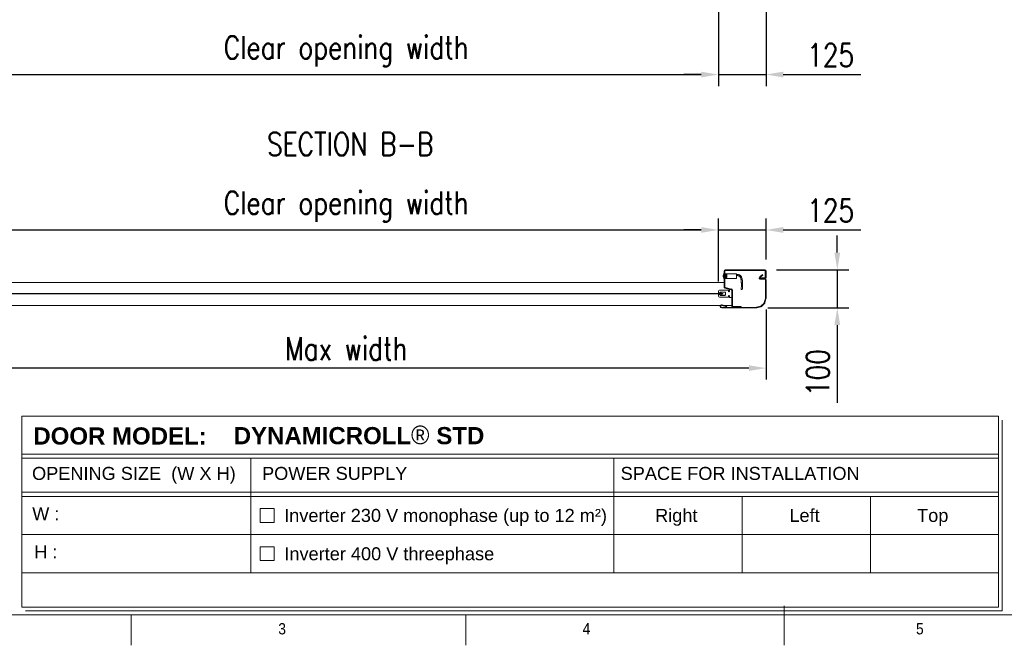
# Model space of a CAD drawing. Header units: millimetres. Extents: x 1545 to 17790, y 764 to 5765.
# Tile 3 of 5: x 3060 to 5640, y 964 to 2603. Entities that reach past the tile are written whole.
import ezdxf

# ---------------------------------------------------------------- set-up
doc = ezdxf.new("R2010")
doc.units = ezdxf.units.MM
doc.header["$LTSCALE"] = 50
doc.header["$PDSIZE"] = -1
doc.layers.add('FORMAT', color=7, linetype='Continuous')
doc.styles.add('NYIP', font='romans.shx', dxfattribs={"width": 0.8})
doc.styles.add('SLDTEXTSTYLE0', font='GOTHIC.TTF', dxfattribs={"width": 0.913})
doc.styles.get("Standard").update_dxf_attribs({"font": 'GOTHIC.TTF'})
doc.dimstyles.new('STANDARD35', dxfattribs={"dimscale": 35, "dimtxt": 2, "dimasz": 1.5, "dimexe": 1, "dimexo": 1, "dimgap": 0.7, "dimtad": 1, "dimdec": 0, "dimdsep": 46, "dimtxsty": 'NYIP', "dimcen": 0, "dimclrd": 1, "dimclre": 1, "dimclrt": 2, "dimadec": 0, "dimazin": 0, "dimtfac": 1, "dimtdec": 0, "dimtix": 1, "dimtmove": 0, "dimatfit": 3, "dimfxl": 0, "dimtvp": 1, "dimtolj": 1, "dimtzin": 0, "dimarcsym": 0})

# ---------------------------------------------------------------- blocks, each defined once
blk = doc.blocks.new('A$C7C9C4F3F')
at = {"layer": 'FORMAT', "color": 7, "lineweight": 5}
for p, q in [((8295, 0), (8295, 258.3)), ((199.3, 199.3), (16199.3, 199.3)), ((4017.9, 199.3), (4017.9, 0)), ((6210.3, 0), (6210.3, 199.3))]:
    blk.add_line(p, q, dxfattribs=at)
at = {"color": 7, "lineweight": 5, "char_height": 73.8, "attachment_point": 1, "style": 'SLDTEXTSTYLE0'}
for s, insert in [('3', (4981.2, 145.3)), ('4', (6974.3, 145.3))]:
    blk.add_mtext(s, dxfattribs=dict(at, insert=insert))
at = {"layer": 'FORMAT', "color": 7, "lineweight": 5, "insert": (9158.6, 145.3), "char_height": 73.8, "attachment_point": 1, "style": 'SLDTEXTSTYLE0'}
blk.add_mtext('5', dxfattribs=at)
blk = doc.blocks.new('*D26')
at = {"color": 1, "lineweight": -2, "transparency": 16777216}
for p, q in [((2940.3, 2622.9), (2940.3, 2429.1)), ((4890.3, 2622.9), (4890.3, 2429.1)), ((2985.3, 2459.1), (4845.3, 2459.1))]:
    blk.add_line(p, q, dxfattribs=at)
at = {"color": 1, "transparency": 16777216}
for points in [[(2985.3, 2466.6), (2985.3, 2451.6), (2940.3, 2459.1)], [(4845.3, 2466.6), (4845.3, 2451.6), (4890.3, 2459.1)]]:
    blk.add_solid(points, dxfattribs=at)
at = {"layer": 'Defpoints', "color": 0, "transparency": 16777216}
for p in [(2940.3, 2652.9), (4890.3, 2652.9), (4890.3, 2459.1)]:
    blk.add_point(p, dxfattribs=at)
at = {"color": 2, "lineweight": 0, "transparency": 16777216, "insert": (3915.3, 2520.1), "char_height": 60, "attachment_point": 5, "style": 'NYIP'}
blk.add_mtext('\\A1;Clear opening width', dxfattribs=at)
blk = doc.blocks.new('*D28')
at = {"color": 1, "lineweight": -2, "transparency": 16777216}
for p, q in [((4890.3, 2622.9), (4890.3, 2429.1)), ((5015.3, 2622.9), (5015.3, 2429.1)), ((4845.3, 2459.1), (4800.3, 2459.1)), ((4890.3, 2459.1), (5015.3, 2459.1)), ((5060.3, 2459.1), (5263.8, 2459.1))]:
    blk.add_line(p, q, dxfattribs=at)
at = {"color": 1, "transparency": 16777216}
for points in [[(4845.3, 2466.6), (4845.3, 2451.6), (4890.3, 2459.1)], [(5060.3, 2466.6), (5060.3, 2451.6), (5015.3, 2459.1)]]:
    blk.add_solid(points, dxfattribs=at)
at = {"layer": 'Defpoints', "color": 0, "transparency": 16777216}
for p in [(4890.3, 2652.9), (5015.3, 2652.9), (5015.3, 2459.1)]:
    blk.add_point(p, dxfattribs=at)
at = {"color": 2, "lineweight": 0, "transparency": 16777216, "insert": (5184.6, 2510.1), "char_height": 60, "attachment_point": 5, "style": 'NYIP'}
blk.add_mtext('\\A1;125', dxfattribs=at)
blk = doc.blocks.new('*D33')
at = {"color": 1, "lineweight": -2, "transparency": 16777216}
for p, q in [((2940.3, 1917), (2940.3, 2082)), ((4890.3, 1917), (4890.3, 2082)), ((2985.3, 2052), (4845.3, 2052))]:
    blk.add_line(p, q, dxfattribs=at)
at = {"color": 1, "transparency": 16777216}
for points in [[(2985.3, 2059.5), (2985.3, 2044.5), (2940.3, 2052)], [(4845.3, 2059.5), (4845.3, 2044.5), (4890.3, 2052)]]:
    blk.add_solid(points, dxfattribs=at)
at = {"layer": 'Defpoints', "color": 0, "transparency": 16777216}
for p in [(4890.3, 2052), (2940.3, 1887), (4890.3, 1887)]:
    blk.add_point(p, dxfattribs=at)
at = {"color": 2, "lineweight": 0, "transparency": 16777216, "insert": (3915.3, 2113), "char_height": 60, "attachment_point": 5, "style": 'NYIP'}
blk.add_mtext('\\A1;Clear opening width', dxfattribs=at)
blk = doc.blocks.new('*D34')
at = {"color": 1, "lineweight": -2, "transparency": 16777216}
for p, q in [((4890.3, 1917), (4890.3, 2082)), ((5015.3, 1974.8), (5015.3, 2082)), ((4845.3, 2052), (4800.3, 2052)), ((4890.3, 2052), (5015.3, 2052)), ((5060.3, 2052), (5263.8, 2052))]:
    blk.add_line(p, q, dxfattribs=at)
at = {"color": 1, "transparency": 16777216}
for points in [[(4845.3, 2059.5), (4845.3, 2044.5), (4890.3, 2052)], [(5060.3, 2059.5), (5060.3, 2044.5), (5015.3, 2052)]]:
    blk.add_solid(points, dxfattribs=at)
at = {"layer": 'Defpoints', "color": 0, "transparency": 16777216}
for p in [(5015.3, 2052), (5015.3, 1944.8), (4890.3, 1887)]:
    blk.add_point(p, dxfattribs=at)
at = {"color": 2, "lineweight": 0, "transparency": 16777216, "insert": (5184.6, 2103), "char_height": 60, "attachment_point": 5, "style": 'NYIP'}
blk.add_mtext('\\A1;125', dxfattribs=at)
blk = doc.blocks.new('*D36')
at = {"color": 1, "lineweight": -2, "transparency": 16777216}
for p, q in [((2815.3, 1843.1), (2815.3, 1659.9)), ((5015.3, 1843.1), (5015.3, 1659.9)), ((4970.3, 1689.9), (2860.3, 1689.9))]:
    blk.add_line(p, q, dxfattribs=at)
at = {"color": 1, "transparency": 16777216}
for points in [[(2860.3, 1697.4), (2860.3, 1682.4), (2815.3, 1689.9)], [(4970.3, 1697.4), (4970.3, 1682.4), (5015.3, 1689.9)]]:
    blk.add_solid(points, dxfattribs=at)
at = {"layer": 'Defpoints', "color": 0, "transparency": 16777216}
for p in [(2815.3, 1873.1), (5015.3, 1873.1), (2815.3, 1689.9)]:
    blk.add_point(p, dxfattribs=at)
at = {"color": 2, "lineweight": 0, "transparency": 16777216, "insert": (3915.3, 1740.9), "char_height": 60, "attachment_point": 5, "style": 'NYIP'}
blk.add_mtext('\\A1;Max width', dxfattribs=at)
blk = doc.blocks.new('*D37')
at = {"color": 1, "lineweight": -2, "transparency": 16777216}
for p, q in [((5202, 1992.6), (5202, 2037.6)), ((5042.5, 1947.6), (5232, 1947.6)), ((5202, 1947.6), (5202, 1847.6)), ((5019.8, 1847.6), (5232, 1847.6)), ((5202, 1802.6), (5202, 1599))]:
    blk.add_line(p, q, dxfattribs=at)
at = {"color": 1, "transparency": 16777216}
for points in [[(5194.5, 1992.6), (5209.5, 1992.6), (5202, 1947.6)], [(5194.5, 1802.6), (5209.5, 1802.6), (5202, 1847.6)]]:
    blk.add_solid(points, dxfattribs=at)
at = {"layer": 'Defpoints', "color": 0, "transparency": 16777216}
for p in [(5012.5, 1947.6), (4989.8, 1847.6), (5202, 1847.6)]:
    blk.add_point(p, dxfattribs=at)
at = {"color": 2, "lineweight": 0, "transparency": 16777216, "insert": (5151, 1678.3), "char_height": 60, "attachment_point": 5, "rotation": 90, "style": 'NYIP'}
blk.add_mtext('\\A1;100', dxfattribs=at)

msp = doc.modelspace()

# ---------------------------------------------------------------- linework, layer by layer
at = {"color": 7, "lineweight": 5}
for p, q in [((4904.3, 1935.1), (4904, 1935.1)), ((4904, 1927.1), (4904, 1935.1)), ((4905.3, 1938.6), (4904.3, 1938.6)), ((4904.3, 1923.6), (4904.3, 1938.6)), ((4905.3, 1944.8), (4905.3, 1902.3)), ((4907.3, 1944.8), (4907.3, 1902.3)), ((4907.3, 1937.7), (4912.8, 1936.7)), ((4912.8, 1935.7), (4907.3, 1936.7)), ((4907.3, 1935.8), (4911.7, 1935)), ((4907.3, 1935.5), (4912.8, 1934.9)), ((5012.5, 1947.6), (4908.1, 1947.6)), ((5012.5, 1945.6), (4908.1, 1945.6)), ((4937.8, 1937.1), (4910.6, 1937.1)), ((4911.1, 1937), (4912.8, 1937)), ((4912.8, 1937), (4912.8, 1936.7)), ((4912.8, 1936.7), (4912.8, 1935.7)), ((4912.8, 1935.7), (4912.8, 1934.9)), ((4912.8, 1934.9), (4912.8, 1933.2)), ((4937.8, 1937.1), (4937.8, 1925.1)), ((5013.3, 1926.9), (5013.3, 1944.8)), ((5015.3, 1926.9), (5015.3, 1944.8)), ((4905.3, 1914.2), (2925.3, 1914.2)), ((4904, 1927.1), (4904.3, 1927.1)), ((4904.3, 1923.6), (4905.3, 1923.6)), ((4912.8, 1933.2), (4907.3, 1933.8)), ((4907.3, 1933.3), (4912.8, 1932.7)), ((4907.3, 1929.5), (4912.8, 1929.5)), ((4907.3, 1929), (4912.8, 1929)), ((4907.3, 1927.3), (4912.8, 1927.3)), ((4912.3, 1927.3), (4907.3, 1926.4)), ((4907.3, 1925.5), (4912.8, 1926.5)), ((4912.8, 1925.5), (4907.3, 1924.5)), ((4907.3, 1924), (4912.8, 1925.1)), ((4912.8, 1933.2), (4912.8, 1932.1)), ((4912.8, 1932.1), (4912.8, 1930.1)), ((4912.8, 1930.1), (4912.8, 1929)), ((4912.8, 1927.3), (4912.8, 1926.5)), ((4912.8, 1926.5), (4912.8, 1925.5)), ((4912.8, 1925.5), (4912.8, 1925.2)), ((4912.8, 1925.2), (4912.8, 1925.1)), ((4912.8, 1925.1), (4937.8, 1925.1)), ((4997.3, 1926.1), (4997.3, 1924.1)), ((4997.3, 1926.1), (5012.5, 1926.1)), ((4997.3, 1924.1), (5012.5, 1924.1)), ((4999.3, 1929.4), (5005.8, 1934.9)), ((5000.3, 1928.3), (5006.8, 1933.7)), ((5011.4, 1924.1), (5001.8, 1924.1)), ((5011.4, 1922.6), (5001.8, 1922.6)), ((5006.8, 1933.7), (5005.8, 1934.9)), ((5013.8, 1873.1), (5013.8, 1920.2)), ((5015.3, 1873.1), (5015.3, 1920.2)), ((4863.3, 1885.7), (2936.3, 1885.7)), ((4863.3, 1884.2), (2936.3, 1884.2)), ((4893.3, 1885.7), (4863.3, 1885.7)), ((4893.3, 1884.2), (4863.3, 1884.2)), ((4890.3, 1887), (4890.3, 1889.5)), ((4894.4, 1887), (4890.3, 1887)), ((4893.3, 1886.3), (4893.3, 1885.7)), ((4893.3, 1886.3), (4897.8, 1886.3)), ((4902.3, 1885.7), (4893.3, 1885.7)), ((4893.3, 1884.2), (4893.3, 1883.7)), ((4893.3, 1884.2), (4902.3, 1884.2)), ((4897.8, 1883.7), (4893.3, 1883.7)), ((4895.4, 1889.3), (4894.4, 1887)), ((4895.3, 1894.5), (4915.6, 1894.5)), ((4906.9, 1889.3), (4895.4, 1889.3)), ((4897.8, 1886.3), (4897.8, 1888.7)), ((4897.8, 1881.3), (4897.8, 1883.7)), ((4898.1, 1889), (4908.4, 1889)), ((4902.3, 1885.7), (4902.3, 1884.2)), ((4907.4, 1899.6), (4924.7, 1895.3)), ((4907.9, 1901.5), (4925.1, 1897.2)), ((4908.9, 1881.3), (4908.9, 1888.7)), ((4908.9, 1882.6), (4908.9, 1887.3)), ((4916.6, 1893.5), (4916.6, 1891.3)), ((4919.3, 1891.3), (4919.3, 1894.5)), ((4920.3, 1895.5), (4924.3, 1895.5)), ((4925.3, 1894.5), (4925.3, 1851.9)), ((4925.3, 1894.5), (4925.3, 1875.5)), ((4927.3, 1894.5), (4927.3, 1851.9)), ((4890.3, 1880.5), (4890.3, 1883)), ((4890.3, 1883), (4894.4, 1883)), ((4894.4, 1883), (4895.4, 1880.6)), ((4915.6, 1875.5), (4895.3, 1875.5)), ((4895.4, 1880.6), (4906.9, 1880.6)), ((4908.4, 1881), (4898.1, 1881)), ((4916.6, 1878.6), (4916.6, 1876.5)), ((4919.3, 1875.5), (4919.3, 1878.6)), ((4924.3, 1874.5), (4920.3, 1874.5)), ((5002.4, 1852.8), (5010.1, 1860.4)), ((5003.5, 1851.7), (5011.2, 1859.4)), ((5010.7, 1861.5), (5013.7, 1872.5)), ((5012.2, 1861.1), (5015.1, 1872.1)), ((4895.9, 1854.2), (2934.6, 1854.2)), ((4895.3, 1852.1), (4895.3, 1851.5)), ((4896.8, 1852.1), (4896.8, 1851.5)), ((4899.1, 1849.1), (4989.8, 1849.1)), ((4899.1, 1847.6), (4989.8, 1847.6)), ((4911.7, 1850.1), (4899.9, 1854.3)), ((4912.2, 1851.5), (4900.4, 1855.8)), ((4925.3, 1854.2), (4904.7, 1854.2)), ((4911.7, 1850.1), (4912.2, 1851.5)), ((4928.1, 1851.1), (4950.3, 1851.1)), ((4928.1, 1849.1), (4950.3, 1849.1)), ((4950.3, 1849.1), (4950.3, 1851.1)), ((4990.4, 1849.2), (5001.4, 1852.1)), ((4990.8, 1847.7), (5001.8, 1850.7))]:
    msp.add_line(p, q, dxfattribs=at)
at = {"lineweight": 5}
for p, q in [((3064.9, 1563.9), (5624.1, 1563.9)), ((3064.9, 1563.9), (3064.9, 1063.9)), ((5624.1, 1563.9), (5624.1, 1063.9)), ((5634.4, 1553.6), (5634.4, 1053.6)), ((3064.9, 1464.5), (5624.1, 1464.5)), ((3064.9, 1453.6), (5624.1, 1453.6)), ((3665.1, 1453.6), (3665.1, 1153.6)), ((4616.8, 1453.6), (4616.8, 1153.6)), ((3064.9, 1364.5), (5624.1, 1364.5)), ((3064.9, 1353.6), (5624.1, 1353.6)), ((4952.8, 1353.6), (4952.8, 1153.6)), ((5288.8, 1353.6), (5288.8, 1153.6)), ((3690.2, 1321.6), (3726.2, 1321.6)), ((3690.2, 1285.6), (3690.2, 1321.6)), ((3726.2, 1321.6), (3726.2, 1285.6)), ((3726.2, 1285.6), (3690.2, 1285.6)), ((3064.9, 1253.6), (5624.1, 1253.6)), ((3690.2, 1221.6), (3726.2, 1221.6)), ((3690.2, 1185.6), (3690.2, 1221.6)), ((3726.2, 1221.6), (3726.2, 1185.6)), ((3726.2, 1185.6), (3690.2, 1185.6)), ((3064.9, 1153.6), (5624.1, 1153.6)), ((3064.9, 1063.9), (5624.1, 1063.9)), ((3075.2, 1053.6), (5634.4, 1053.6)), ((5634.4, 1053.6), (4414.8, 1053.6)), ((4425.1, 1053.6), (5634.4, 1053.6))]:
    msp.add_line(p, q, dxfattribs=at)
at = {"color": 7, "lineweight": 5, "flags": 128}
msp.add_lwpolyline([(4950.1, 1896.1), (4950.2, 1896.1), (4950.6, 1896.1), (4951, 1896.1), (4951.6, 1896.1), (4952.2, 1896), (4952.7, 1896), (4953, 1896), (4953.1, 1896)], dxfattribs=at)
at = {"color": 7, "lineweight": 5}
for centre, radius, start, end in [((4908.6, 1931.1), 6.08, 138.8879, 221.1121), ((4908.1, 1944.8), 2.8, 90, 180), ((4908.1, 1944.8), 0.8, 90, 180), ((5012.5, 1944.8), 2.8, 360, 90), ((5012.5, 1944.8), 0.8, 360, 90), ((5001.8, 1926.5), 3.87, 130, 270), ((5001.8, 1926.5), 2.37, 130, 270), ((5011.4, 1920.2), 3.87, 360, 90), ((5011.4, 1920.2), 2.37, 360, 90), ((5012.5, 1926.9), 2.8, 270, 360), ((5012.5, 1926.9), 0.8, 270, 360), ((4895.3, 1889.5), 5, 90, 180), ((4898.1, 1888.7), 0.3, 90, 180), ((4908.1, 1902.3), 2.8, 180, 255.9638), ((4906.9, 1887.3), 2, 360, 90), ((4908.1, 1902.3), 0.8, 180, 255.9638), ((4915.6, 1893.5), 1, 360, 90), ((4917.9, 1891.3), 1.35, 180, 360), ((4920.3, 1894.5), 1, 90, 180), ((4924.3, 1894.5), 1, 360, 90), ((4924.5, 1894.5), 0.8, 360, 75.9638), ((4924.5, 1894.5), 2.8, 360, 75.9638), ((4895.3, 1880.5), 5, 180, 270), ((4898.1, 1881.3), 0.3, 180, 270), ((4906.9, 1882.6), 2, 270, 360), ((4915.6, 1876.5), 1, 270, 360), ((4917.9, 1878.6), 1.35, 360, 180), ((4920.3, 1875.5), 1, 180, 270), ((4924.3, 1875.5), 1, 270, 360), ((5008.5, 1862.1), 2.37, 315, 345), ((5008.5, 1862.1), 3.87, 315, 345), ((5011.4, 1873.1), 2.37, 345, 360), ((5011.4, 1873.1), 3.87, 345, 360), ((4899.1, 1852.1), 3.87, 70.3243, 180), ((4899.1, 1851.5), 3.87, 180, 270), ((4899.1, 1852.1), 2.37, 70.3243, 180), ((4899.1, 1851.5), 2.37, 180, 270), ((4928.1, 1851.9), 2.8, 180, 270), ((4928.1, 1851.9), 0.8, 180, 270), ((4989.8, 1851.5), 2.37, 270, 285), ((4989.8, 1851.5), 3.87, 270, 285), ((5000.8, 1854.4), 2.37, 285, 315), ((5000.8, 1854.4), 3.87, 285, 315)]:
    msp.add_arc(centre, radius, start, end, dxfattribs=at)
for points, knots in [([(4953.1, 1896), (4953.2, 1897.5), (4953.5, 1900.1), (4953.6, 1903.6), (4953.6, 1906.3), (4953.6, 1908.6), (4953.6, 1911.4), (4953.6, 1915), (4953.4, 1919.5), (4952.6, 1924), (4951.7, 1927.4), (4950.7, 1929.5), (4950, 1930.7), (4948.9, 1931.9), (4947.3, 1932.9), (4945.5, 1934.2), (4943.2, 1935), (4940.5, 1935.3), (4938.7, 1935.4), (4937.8, 1935.5)], [0, 0, 0, 0, 0.09086, 0.162229, 0.214227, 0.256997, 0.30063, 0.388316, 0.476593, 0.576632, 0.670011, 0.693678, 0.720774, 0.753578, 0.792034, 0.835836, 0.886556, 0.943925, 1, 1, 1, 1]), ([(4907.3, 1932.1), (4908.8, 1932.1), (4910.6, 1932.1), (4912.5, 1932.1), (4912.8, 1932.1)], [0, 0, 0, 0, 0.8311085, 1, 1, 1, 1]), ([(4912.8, 1930.1), (4912.5, 1930.1), (4910.6, 1930.1), (4908.8, 1930.1), (4907.3, 1930.1)], [0, 0, 0, 0, 0.168761, 1, 1, 1, 1]), ([(4907.3, 1924.1), (4908.8, 1924.4), (4910.6, 1924.8), (4912.5, 1925.1), (4912.8, 1925.2)], [0, 0, 0, 0, 0.829002, 1, 1, 1, 1]), ([(4937.8, 1932.5), (4938.7, 1932.4), (4940.2, 1932.3), (4942.4, 1932.1), (4944.1, 1931.5), (4945.3, 1930.7), (4946.4, 1930), (4947.5, 1929.1), (4948.5, 1927.4), (4949.3, 1924.8), (4950, 1921.9), (4950.3, 1919.2), (4950.5, 1916.7), (4950.5, 1914.5), (4950.6, 1912.3), (4950.6, 1910.3), (4950.6, 1907.9), (4950.6, 1904.9), (4950.5, 1900.8), (4950.3, 1897.8), (4950.1, 1896.1)], [0, 0, 0, 0, 0.060259, 0.107482, 0.146135, 0.181217, 0.209864, 0.233072, 0.277148, 0.344182, 0.413972, 0.481681, 0.532373, 0.583023, 0.631775, 0.677478, 0.72427, 0.792445, 0.884335, 1, 1, 1, 1]), ([(4908.9, 1888.7), (4908.9, 1888.7), (4908.9, 1888.7), (4908.8, 1888.8), (4908.8, 1888.9), (4908.6, 1889), (4908.5, 1889), (4908.5, 1889), (4908.4, 1889)], [0, 0, 0, 0, 0.105221, 0.222295, 0.409925, 0.680735, 0.959498, 1, 1, 1, 1]), ([(4908.4, 1881), (4908.5, 1881), (4908.5, 1881), (4908.7, 1881), (4908.8, 1881.1), (4908.8, 1881.2), (4908.9, 1881.2), (4908.9, 1881.3), (4908.9, 1881.3)], [0, 0, 0, 0, 0.092131, 0.38607, 0.634154, 0.799389, 0.928685, 1, 1, 1, 1])]:
    msp.add_open_spline(points, degree=3, knots=knots, dxfattribs=at)

# ---------------------------------------------------------------- block references
at = {"xscale": 0.4, "yscale": 0.4, "zscale": 0.4}
msp.add_blockref('A$C7C9C4F3F', (1744.9, 963.5), dxfattribs=at)

# ---------------------------------------------------------------- texts
at = {"color": 2, "lineweight": 5, "insert": (3925.8, 2276.9, 1.5), "char_height": 60, "attachment_point": 5, "style": 'NYIP'}
msp.add_mtext('\\A1;SECTION B-B', dxfattribs=at)
at = {"lineweight": 5}
for s, insert, char_height, width, attachment_point in [('{\\fArial|b1|i0|c0|p34;DOOR MODEL:}', (3322.6, 1534.6), 45.022, 498.031, 2), ('{\\fArial|b1|i0|c0|p34;DYNAMICROLL\\fCentury Gothic|b0|i0|c0|p34;\\H1.0833x;® \\fArial|b1|i0|c0|p34;\\H0.92311x;STD}', (3620.6, 1539.2), 45.0216, 2870.474, 1), ('{\\fArial|b0|i0|c0|p34;OPENING SIZE  (W X H)}', (3358.9, 1431), 34.043, 806.902, 2), ('{\\fArial|b0|i0|c0|p34;POWER SUPPLY}', (3885, 1431), 34.043, 806.902, 2), ('{\\fArial|b0|i0|c0|p34;SPACE FOR INSTALLATION}', (4947.4, 1431), 34.043, 806.902, 2), ('{\\fArial|b0|i0|c0|p34;W :}', (3128.2, 1325.5), 34.043, 90.063, 2), ('{\\fArial|b0|i0|c0|p34;Inverter 230 V monophase (up to 12 m²)}', (4175.6, 1320.9), 34.043, 897.538, 2), ('{\\fArial|b0|i0|c0|p34;Right}', (4780.1, 1320.9), 34.043, 136.704, 2), ('{\\fArial|b0|i0|c0|p34;Left}', (5116.1, 1320.9), 34.043, 136.704, 2), ('{\\fArial|b0|i0|c0|p34;Top}', (5452.1, 1320.9), 34.043, 136.704, 2), ('{\\fArial|b0|i0|c0|p34;H :}', (3128.2, 1225.5), 34.043, 90.063, 2), ('{\\fArial|b0|i0|c0|p34;Inverter 400 V threephase}', (4028.1, 1220.4), 34.043, 897.538, 2)]:
    msp.add_mtext(s, dxfattribs=dict(at, insert=insert, char_height=char_height, width=width, attachment_point=attachment_point))

# ---------------------------------------------------------------- dimensions: what is measured, and where the dimension line sits
at = {"color": 1, "lineweight": 0}
for base, p1, p2, text, picture, middle in [((4890.3, 2459.1), (2940.3, 2652.9), (4890.3, 2652.9), 'Clear opening width', '*D26', (3915.3, 2520.1)), ((4890.3, 2052), (2940.3, 1887), (4890.3, 1887), 'Clear opening width', '*D33', (3915.3, 2113)), ((2815.3, 1689.9), (5015.3, 1873.1), (2815.3, 1873.1), 'Max width', '*D36', (3915.3, 1740.9))]:
    dim = msp.add_linear_dim(base=base, p1=p1, p2=p2, text=text, dimstyle='STANDARD35', override={"dimscale": 30}, dxfattribs=at)
    dim.commit()
    dim.dimension.update_dxf_attribs({"geometry": picture, "text_midpoint": middle})
for base, p1, p2, picture, middle in [((5015.3, 2459.1), (4890.3, 2652.9), (5015.3, 2652.9), '*D28', (5184.6, 2459.1)), ((5015.3, 2052), (4890.3, 1887), (5015.3, 1944.8), '*D34', (5184.6, 2052))]:
    dim = msp.add_linear_dim(base=base, p1=p1, p2=p2, dimstyle='STANDARD35', override={"dimscale": 30}, dxfattribs=at)
    dim.commit()
    dim.dimension.update_dxf_attribs({"geometry": picture, "text_midpoint": middle, "dimtype": 160})
dim = msp.add_linear_dim(base=(5202, 1847.6), p1=(5012.5, 1947.6), p2=(4989.8, 1847.6), angle=90, dimstyle='STANDARD35', override={"dimscale": 30}, dxfattribs=at)
dim.commit()
dim.dimension.update_dxf_attribs({"geometry": '*D37', "text_midpoint": (5202, 1678.3), "dimtype": 160})

doc.saveas('drawing.dxf')
